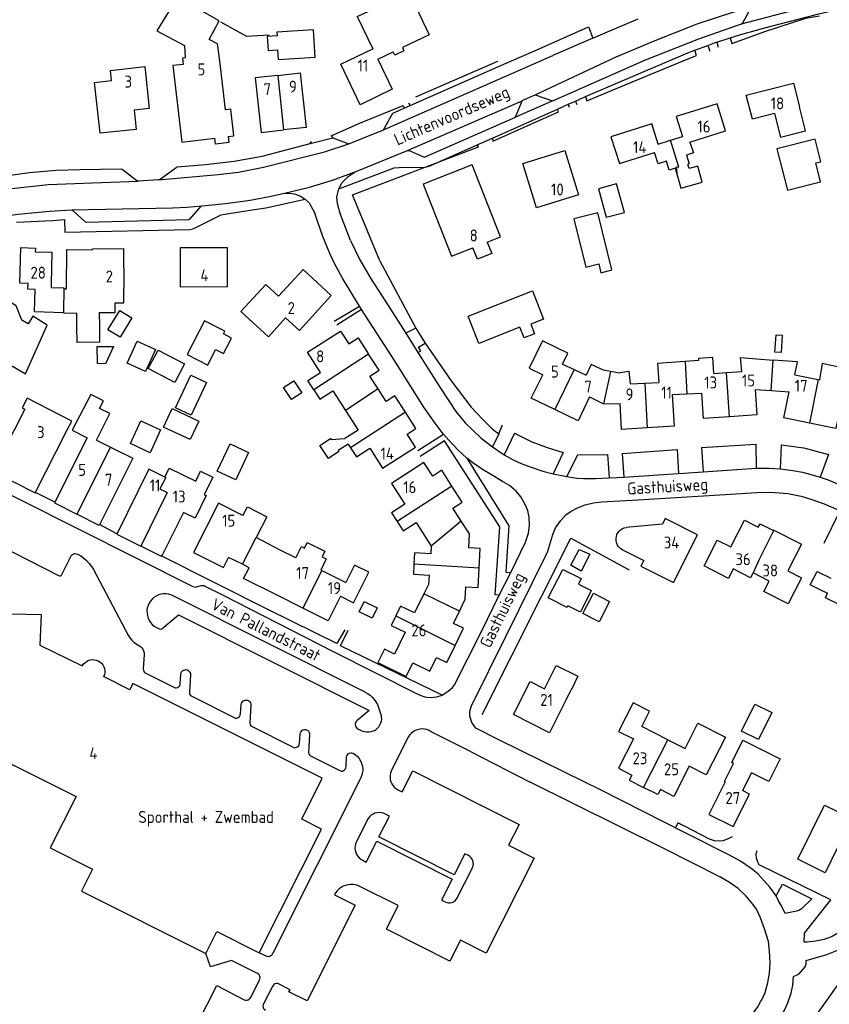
# Model space of a CAD drawing. Header units: metres. Extents: x 226218 to 240385, y 439369 to 449677.
# Tile 64 of 256: x 229181 to 229351, y 440004 to 440211. Entities that reach past the tile are written whole.
import ezdxf

# ---------------------------------------------------------------- set-up
doc = ezdxf.new("R2010")
doc.units = ezdxf.units.M
doc.header["$MEASUREMENT"] = 0
for name, color, linetype in [('BIJGEBOUW', 4, 'Continuous'), ('DAKRAND', 4, 'Continuous'), ('DAKRAND-BYG', 4, 'Continuous'), ('FUNKTIEAAND', 253, 'Continuous'), ('HEG', 253, 'Continuous'), ('HEK', 253, 'Continuous'), ('HOOFDGEBOUW', 4, 'Continuous'), ('HUISNUMMER', 253, 'Continuous'), ('KANTVERH', 253, 'Continuous'), ('SCHUTTING', 253, 'Continuous'), ('STRAATNAAM', 253, 'Continuous'), ('TUSSENMUUR', 253, 'Continuous')]:
    doc.layers.add(name, color=color, linetype=linetype)
doc.styles.get("Standard").update_dxf_attribs({"font": 'iso.shx'})

msp = doc.modelspace()

# ---------------------------------------------------------------- linework, layer by layer
at = {"layer": 'BIJGEBOUW'}
msp.add_lwpolyline([(229223.56, 440144.84), (229223.86, 440145.43), (229219.56, 440147.6), (229215.96, 440140.49), (229220.28, 440138.31), (229221.92, 440141.58)], dxfattribs=at)
at = {"layer": 'DAKRAND'}
for p, q in [((229318.41, 440179.58), (229318.89, 440177.9)), ((229189.95, 440149.25), (229192.76, 440149.2)), ((229235.49, 440099.44), (229230.41, 440102.11)), ((229227.53, 440096.49), (229224.63, 440097.93))]:
    msp.add_line(p, q, dxfattribs=at)
for points in [[(229251.64, 440211.4), (229262.56, 440216.5), (229266.73, 440207.57), (229261.13, 440204.95), (229261.45, 440204.26), (229259.51, 440203.35), (229259.19, 440204.03)], [(229222.77, 440202.1), (229222.31, 440205.69), (229220.58, 440206.64), (229222.68, 440210.56), (229213.92, 440215.55), (229209.55, 440208.45), (229215.41, 440205.33), (229215.55, 440202.74)], [(229224.52, 440186.23), (229224.67, 440185.03), (229221.92, 440184.68), (229221.76, 440185.91)], [(229318.89, 440177.9), (229319.6, 440175.41), (229324.08, 440176.68), (229323.12, 440180.04), (229321.29, 440179.52), (229321.04, 440180.4)], [(229278.91, 440164.11), (229279.87, 440161.71), (229276.87, 440160.52), (229275.91, 440162.93)], [(229190.02, 440154.29), (229190.6, 440154.28), (229190.71, 440162.54), (229196.07, 440162.49)], [(229197.49, 440149.35), (229200.81, 440149.36), (229200.81, 440151.36), (229202.65, 440151.36), (229202.64, 440154.41)], [(229197.51, 440146.45), (229197.57, 440143.07), (229192.82, 440143.06), (229192.78, 440146.41)], [(229294.73, 440138.49), (229295.85, 440140.8), (229293.57, 440141.9)], [(229303.36, 440137.22), (229300.76, 440138.45), (229299.67, 440136.16)], [(229326.52, 440136.55), (229326.3, 440139.9), (229323.27, 440139.71), (229323.3, 440139.23)], [(229358.81, 440135.34), (229359.5, 440137.56), (229354.83, 440139.01), (229354.37, 440137.54), (229349.21, 440138.65), (229348.69, 440135.2)], [(229306.33, 440136.7), (229308.63, 440136.99), (229308.97, 440134.33)], [(229197.56, 440129.19), (229198.38, 440130.76), (229195.72, 440132.15), (229194.87, 440130.54)], [(229190.7, 440124.56), (229191.71, 440126.52), (229182.34, 440131.32), (229181.32, 440129.34), (229181.83, 440129.08)], [(229249.75, 440121.72), (229247.65, 440120.34), (229247.77, 440120.16), (229245.6, 440118.72), (229243.79, 440121.45), (229246.01, 440122.92), (229246.18, 440122.66), (229249.02, 440122.86)], [(229211.27, 440114.77), (229212.18, 440116.66), (229217.73, 440113.97), (229218.72, 440116.02), (229221.31, 440114.76), (229219.54, 440111.09), (229219.9, 440110.91), (229217.61, 440106.19), (229215.16, 440107.38)], [(229238.72, 440097.83), (229239.92, 440100.22), (229240.55, 440099.91), (229241.14, 440101.09), (229244.86, 440099.24), (229244.29, 440098.09), (229245.15, 440097.66), (229243.97, 440095.29)], [(229234.82, 440090), (229227.8, 440093.49), (229228.94, 440095.79), (229227.53, 440096.49)], [(229290.98, 440070.39), (229293.39, 440075.28), (229297.97, 440073.02), (229296.52, 440070.09)]]:
    msp.add_lwpolyline(points, dxfattribs=at)
at = {"layer": 'DAKRAND-BYG'}
for points in [[(229235.06, 440202.38), (229242.83, 440202.92), (229242.43, 440208.66), (229234.75, 440208.13), (229234.81, 440207.36), (229232.72, 440207.22), (229232.92, 440204.29), (229234.92, 440204.43), (229235.06, 440202.38)], [(229339.75, 440183.68), (229341.97, 440174.97), (229348.9, 440176.74), (229347.9, 440180.7), (229348.97, 440180.97), (229347.77, 440185.72), (229339.75, 440183.68)], [(229307.72, 440170.34), (229306.09, 440176.32), (229302.29, 440175.29), (229303.92, 440169.3), (229307.72, 440170.34)], [(229297.1, 440169.01), (229299.6, 440158.87), (229302.33, 440159.54), (229302.79, 440157.68), (229305.1, 440158.25), (229302.14, 440170.26), (229297.1, 440169.01)], [(229274.92, 440148.58), (229288.4, 440153.88), (229290.74, 440147.93), (229288.08, 440146.89), (229288.87, 440144.88), (229286.67, 440144.01), (229285.79, 440146.23), (229277.18, 440142.84), (229274.92, 440148.58)], [(229199.32, 440145.71), (229201.81, 440149.77), (229204.34, 440148.22), (229201.85, 440144.15), (229199.32, 440145.71)], [(229221.92, 440141.58), (229223.55, 440140.7), (229225.28, 440143.91), (229223.56, 440144.84)], [(229339.32, 440140.99), (229339.56, 440144.63), (229340.86, 440144.55), (229340.63, 440140.91), (229339.32, 440140.99)], [(229197.12, 440138.61), (229197.08, 440142.19), (229200.5, 440142.18), (229198.79, 440138.57), (229197.12, 440138.61)], [(229209.26, 440141.56), (229207.18, 440136.97), (229203.36, 440138.71), (229205.43, 440143.29), (229209.26, 440141.56)], [(229209.82, 440141.46), (229215.37, 440138.57), (229213.33, 440134.67), (229207.78, 440137.57), (229209.82, 440141.46)], [(229213.48, 440129.34), (229216.71, 440136.2), (229219.99, 440134.66), (229216.76, 440127.79), (229213.48, 440129.34)], [(229238.31, 440135.02), (229239.98, 440132.49), (229237.83, 440131.06), (229236.16, 440133.59), (229238.31, 440135.02)], [(229212.81, 440129.18), (229218.39, 440126.56), (229216.56, 440122.65), (229210.98, 440125.26), (229212.81, 440129.18)], [(229210.36, 440124.69), (229208.16, 440119.9), (229204.01, 440121.81), (229206.2, 440126.6), (229210.36, 440124.69)], [(229228.84, 440119.98), (229226.13, 440114.2), (229222.27, 440116.01), (229224.98, 440121.79), (229228.84, 440119.98)], [(229298.23, 440099.58), (229300.48, 440098.59), (229298.65, 440095.06), (229296.51, 440096.33), (229298.23, 440099.58)], [(229295.88, 440087.76), (229295.7, 440087.4), (229291.71, 440089.43), (229294.78, 440095.44), (229298.67, 440093.51), (229298.08, 440092.31)], [(229298.08, 440092.31), (229300.75, 440090.99), (229298.52, 440086.45), (229295.88, 440087.76)], [(229304.63, 440088.71), (229302.42, 440084.4), (229299, 440086.15), (229301.22, 440090.46), (229304.63, 440088.71)], [(229254.75, 440085.21), (229252.05, 440086.55), (229253.12, 440088.7), (229255.81, 440087.36), (229254.75, 440085.21)], [(229332.34, 440061.49), (229335.14, 440067.14), (229338.69, 440065.39), (229335.89, 440059.73), (229332.34, 440061.49)]]:
    msp.add_lwpolyline(points, dxfattribs=at)
at = {"layer": 'HEG'}
for p, q in [((229256.38, 440160.17), (229250.65, 440174.01)), ((229256.38, 440160.17), (229263.94, 440146.04)), ((229323.92, 440120.99), (229335.3, 440121.71)), ((229297.86, 440119.43), (229304.21, 440119.52)), ((229307.27, 440119.77), (229318.77, 440120.56))]:
    msp.add_line(p, q, dxfattribs=at)
for points in [[(229246.16, 440186.4), (229252.32, 440189.14), (229261.28, 440192.76)], [(229284.62, 440124.03), (229288.27, 440122.16), (229291.5, 440120.99), (229294.9, 440119.98)], [(229340.66, 440121.59), (229345.38, 440120.91), (229350.58, 440119.5)]]:
    msp.add_lwpolyline(points, dxfattribs=at)
at = {"layer": 'HEK'}
for p, q in [((229281.07, 440202.01), (229263.86, 440194.5)), ((229280.13, 440185.29), (229293.89, 440191.46)), ((229250.65, 440174.01), (229277.09, 440184.1))]:
    msp.add_line(p, q, dxfattribs=at)
for points in [[(229263.94, 440146.04), (229265.39, 440143.63), (229265.89, 440142.9)], [(229265.89, 440142.9), (229271.39, 440134.96), (229275.57, 440129.5), (229277.94, 440126.94), (229280.03, 440124.88), (229281.35, 440123.87)], [(229277.85, 440064.98), (229296.47, 440101.99), (229308.71, 440095.36)], [(229390.18, 439995.26), (229385.28, 439997.74), (229355.67, 440012.75), (229332.51, 439980.19)]]:
    msp.add_lwpolyline(points, dxfattribs=at)
at = {"layer": 'HOOFDGEBOUW'}
for p, q in [((229251.64, 440211.4), (229254.89, 440204.62)), ((229255.97, 440202.49), (229259.19, 440204.03)), ((229314.79, 440184.65), (229317.37, 440185.46)), ((229317.37, 440185.46), (229319.92, 440186.26)), ((229192.78, 440146.41), (229192.76, 440149.2)), ((229197.49, 440149.35), (229197.51, 440146.45)), ((229294.73, 440138.49), (229297.17, 440137.34)), ((229323.3, 440139.23), (229320.46, 440139.04)), ((229297.17, 440137.34), (229299.67, 440136.16)), ((229304.8, 440136.97), (229303.36, 440137.22)), ((229306.33, 440136.7), (229304.8, 440136.97)), ((229326.52, 440136.55), (229329.14, 440136.72)), ((229329.14, 440136.72), (229332.37, 440136.93)), ((229343.48, 440136.28), (229348.43, 440135.25)), ((229308.97, 440134.33), (229312, 440134.48)), ((229312, 440134.48), (229314.92, 440134.63)), ((229348.43, 440135.25), (229348.69, 440135.2)), ((229317.73, 440132.09), (229320.86, 440132.27)), ((229320.86, 440132.27), (229323.96, 440132.43)), ((229335.18, 440133.2), (229338.56, 440132.96)), ((229338.56, 440132.96), (229342.31, 440132.7)), ((229300.4, 440131.62), (229303.36, 440130.14)), ((229303.36, 440130.14), (229306.85, 440130.26)), ((229196.93, 440122.56), (229199.87, 440121.08)), ((229249.75, 440121.72), (229250.24, 440120.96)), ((229238.72, 440097.83), (229235.49, 440099.44)), ((229243.97, 440095.29), (229244.23, 440095.17)), ((229244.23, 440095.17), (229249.24, 440092.66)), ((229349.66, 440090.78), (229350.39, 440090.42)), ((229240.22, 440087.3), (229234.82, 440090)), ((229295.52, 440068.1), (229296.52, 440070.09))]:
    msp.add_line(p, q, dxfattribs=at)
for points in [[(229255.97, 440202.49), (229259, 440196.16), (229252.27, 440192.93), (229248.2, 440201.41), (229254.89, 440204.62)], [(229215.55, 440202.74), (229214.97, 440202.67), (229215.12, 440201.38), (229212.93, 440201.12), (229214.84, 440185.09), (229221.76, 440185.91)], [(229224.52, 440186.23), (229225.77, 440186.38), (229225.1, 440191.99), (229223.99, 440191.86), (229222.77, 440202.1)], [(229197.68, 440186.93), (229196.5, 440197.6), (229200.05, 440197.99), (229199.82, 440200.11), (229207.03, 440200.91), (229207.99, 440192.13), (229204.8, 440191.78), (229205.24, 440187.76), (229197.68, 440186.93)], [(229234.94, 440199.09), (229230.24, 440198.58), (229231.49, 440187.12), (229236.19, 440187.64)], [(229234.94, 440199.09), (229239.64, 440199.61), (229240.89, 440188.15), (229236.19, 440187.64)], [(229339.25, 440191.11), (229334.59, 440189.91), (229333.3, 440194.93), (229343.19, 440197.47), (229344.48, 440192.46)], [(229321.49, 440185.09), (229328.97, 440187.43), (229327.19, 440193.12), (229318.61, 440190.43), (229319.92, 440186.26)], [(229339.25, 440191.11), (229340.53, 440186.13), (229345.76, 440187.47), (229344.48, 440192.46)], [(229314.79, 440184.65), (229313.46, 440188.88), (229304.91, 440186.2), (229306.67, 440180.59), (229314.04, 440182.9)], [(229321.49, 440185.09), (229322.2, 440182.83), (229320.73, 440182.37), (229321.32, 440180.49), (229321.04, 440180.4)], [(229295.24, 440183.33), (229298.1, 440174.02), (229289.25, 440171.31), (229286.39, 440180.61), (229295.24, 440183.33)], [(229318.41, 440179.58), (229317.15, 440179.18), (229316.56, 440181.06), (229314.79, 440180.51), (229314.04, 440182.9)], [(229278.91, 440164.11), (229281.69, 440165.21), (229275.74, 440180.32), (229265.46, 440176.27), (229271.42, 440161.16), (229275.91, 440162.93)], [(229182.53, 440155.43), (229180.83, 440155.48), (229181.02, 440162.94), (229184.07, 440162.86), (229184.05, 440162.08), (229187.55, 440161.99), (229187.37, 440155.31)], [(229196.07, 440162.49), (229196.07, 440162.71), (229202.58, 440162.76), (229202.64, 440154.41)], [(229224.42, 440162.9), (229214.46, 440162.88), (229214.48, 440154.74), (229224.43, 440154.76), (229224.42, 440162.9)], [(229236.61, 440148.2), (229239.49, 440145.56), (229246.2, 440152.89), (229240.26, 440158.33), (229235.14, 440152.73)], [(229187.37, 440155.31), (229187.36, 440154.59), (229190.02, 440154.52), (229189.95, 440149.25), (229183.92, 440149.45), (229184.04, 440154.16), (229182.5, 440154.2), (229182.53, 440155.43)], [(229235.14, 440152.73), (229232.44, 440155.21), (229227.24, 440149.53), (229233, 440144.25), (229236.61, 440148.2)], [(229172.04, 440142.39), (229174.37, 440140.94), (229182.02, 440136.46), (229186.58, 440146.66), (229183.54, 440148.55), (229182.55, 440146.93), (229181.21, 440147.75), (229180.06, 440150.72), (229177.9, 440152.03)], [(229242.54, 440133.08), (229241.28, 440135.04), (229243.96, 440136.76), (229241.23, 440141), (229248.14, 440145.44), (229249.87, 440142.75), (229251.84, 440144.02), (229254.04, 440140.61)], [(229293.57, 440141.9), (229290.55, 440143.41), (229287.76, 440137.66), (229290.6, 440136.24)], [(229256.02, 440133.32), (229254.32, 440135.96), (229256.23, 440137.2), (229254.04, 440140.61)], [(229320.46, 440139.04), (229314.69, 440138.65), (229314.92, 440134.63)], [(229332.37, 440136.93), (229332.1, 440139.86), (229338.95, 440139.35)], [(229343.48, 440136.28), (229344.07, 440138.97), (229338.95, 440139.35)], [(229293.13, 440128.96), (229288.16, 440131.36), (229290.6, 440136.24)], [(229242.54, 440133.08), (229243.8, 440131.13), (229246.52, 440132.88), (229249.16, 440128.77)], [(229261.74, 440128.41), (229259.54, 440131.84), (229257.72, 440130.67), (229256.02, 440133.32)], [(229317.73, 440132.09), (229318.15, 440125.46), (229312.52, 440125.11)], [(229329.82, 440127.46), (229324.31, 440127.1), (229323.96, 440132.43)], [(229335.18, 440133.2), (229335.53, 440127.83), (229329.82, 440127.46)], [(229346.59, 440126.12), (229341.17, 440127.26), (229342.31, 440132.7)], [(229194.87, 440130.54), (229191.81, 440124.63), (229194.95, 440123.06)], [(229300.4, 440131.62), (229297.99, 440126.61), (229293.13, 440128.96)], [(229312.52, 440125.11), (229307.12, 440124.77), (229306.85, 440130.26)], [(229353.23, 440130.36), (229352.1, 440124.97), (229346.59, 440126.12)], [(229181.83, 440129.08), (229175.17, 440116), (229184.04, 440111.48), (229190.7, 440124.56)], [(229196.93, 440122.56), (229199.72, 440128.11), (229197.56, 440129.19)], [(229249.16, 440128.77), (229251.81, 440124.65), (229249.02, 440122.86)], [(229250.24, 440120.96), (229251.46, 440119.07), (229254.26, 440120.86), (229256.97, 440116.65), (229263.88, 440121.09), (229262.13, 440123.81), (229263.95, 440124.97), (229261.74, 440128.41)], [(229194.95, 440123.06), (229188.08, 440109.37), (229192.76, 440107.03)], [(229199.87, 440121.08), (229204.51, 440118.76), (229197.45, 440104.67), (229192.76, 440107.03)], [(229271.52, 440112.89), (229269.37, 440116.22), (229267.48, 440115), (229265.65, 440117.83), (229258.83, 440113.42), (229261.62, 440109.11), (229258.83, 440107.31), (229260.03, 440105.46)], [(229211.27, 440114.77), (229207.92, 440116.43), (229201.14, 440102.79), (229206.19, 440100.28)], [(229273.47, 440105.58), (229271.72, 440108.28), (229273.68, 440109.55), (229271.52, 440112.89)], [(229227.66, 440106.72), (229222.53, 440109.32), (229217.29, 440098.98), (229223.56, 440095.8), (229224.63, 440097.93)], [(229215.16, 440107.38), (229210.56, 440098.11), (229206.19, 440100.28)], [(229227.66, 440106.72), (229228.58, 440108.54), (229232.64, 440106.48), (229230.41, 440102.11)], [(229260.03, 440105.46), (229261.28, 440103.52), (229263.98, 440105.26), (229267.17, 440100.33)], [(229277.24, 440095.71), (229277.48, 440099.8), (229275.05, 440099.94), (229275.22, 440102.87), (229273.47, 440105.58)], [(229307.36, 440099.52), (229311.8, 440097.28), (229311.2, 440096.11), (229318, 440092.65), (229323.05, 440102.69), (229316.29, 440106.1), (229315.71, 440104.95), (229308.1, 440104.24)], [(229334.74, 440094.7), (229334.23, 440093.69), (229330.58, 440095.56), (229329.57, 440093.54), (229324.5, 440096.14), (229327.22, 440101.56), (229330.09, 440100.14), (229332.92, 440105.76), (229335.84, 440104.27), (229336.2, 440104.97), (229338.88, 440103.63), (229338.93, 440103.72), (229339.09, 440103.65)], [(229306.23, 440100.66), (229306.08, 440101.06), (229305.99, 440101.48), (229305.98, 440101.9), (229306.04, 440102.33), (229306.17, 440102.73), (229306.37, 440103.11), (229306.63, 440103.45), (229306.94, 440103.74), (229307.29, 440103.97), (229307.68, 440104.14), (229308.1, 440104.24)], [(229339.09, 440103.65), (229344.87, 440100.75), (229342.05, 440095.12), (229344.87, 440093.68), (229342.12, 440088.22), (229337.03, 440090.78), (229338.14, 440092.98), (229334.74, 440094.7)], [(229267.17, 440100.33), (229267.08, 440098.72), (229263.68, 440098.92), (229263.54, 440096.5)], [(229307.36, 440099.52), (229307.01, 440099.73), (229306.7, 440100), (229306.44, 440100.31), (229306.23, 440100.66)], [(229248.11, 440089.78), (229250.86, 440088.41), (229254.07, 440094.85), (229251.08, 440096.34), (229249.24, 440092.66)], [(229263.54, 440096.5), (229263.42, 440094.41), (229266.72, 440094.22), (229266.61, 440092.29), (229265.63, 440090.28)], [(229273.08, 440086.65), (229274.32, 440089.19), (229274.47, 440091.76), (229277.01, 440091.61), (229277.24, 440095.71)], [(229349.66, 440090.78), (229349.63, 440090.73), (229346.75, 440092.16), (229348.16, 440095.01), (229351.05, 440093.59)], [(229160.45, 440090.9), (229168.26, 440090.73), (229175.58, 440090.53), (229175.46, 440086.17), (229185.28, 440085.98), (229185.04, 440079.55), (229193.9, 440075.17)], [(229353.87, 440088.7), (229353.4, 440087.77), (229349.93, 440089.49), (229350.39, 440090.42)], [(229248.11, 440089.78), (229245.55, 440084.65), (229240.22, 440087.3)], [(229265.63, 440090.28), (229263.68, 440086.28), (229260.74, 440087.72), (229259.75, 440085.7)], [(229272.18, 440079.49), (229273.93, 440083.08), (229271.83, 440084.1), (229273.08, 440086.65)], [(229259.75, 440085.7), (229258.77, 440083.68), (229261.71, 440082.25), (229259.47, 440077.67)], [(229259.47, 440077.67), (229257.36, 440078.71), (229255.98, 440075.88), (229261.91, 440072.98), (229263.29, 440075.81)], [(229263.29, 440075.81), (229266.88, 440074.05), (229268.3, 440076.95), (229270.43, 440075.9), (229272.18, 440079.49)], [(229193.9, 440075.17), (229194.14, 440075.53), (229194.43, 440075.84), (229194.78, 440076.1), (229195.16, 440076.3), (229195.57, 440076.43), (229195.99, 440076.49), (229196.42, 440076.47), (229196.85, 440076.39), (229197.24, 440076.23), (229197.61, 440076), (229197.94, 440075.72), (229198.21, 440075.39), (229198.42, 440075.01), (229198.56, 440074.61), (229198.63, 440074.18), (229198.63, 440073.75), (229198.56, 440073.33), (229198.41, 440072.92)], [(229145.03, 440043.92), (229173.36, 440043.27), (229178.14, 440043.18), (229178.35, 440051.14), (229179.2, 440054.52), (229192.62, 440047.78), (229187.17, 440036.98), (229196.09, 440032.52), (229193.77, 440027.9), (229219.84, 440014.81), (229222.16, 440019.42), (229231.08, 440014.97), (229244.13, 440040.95), (229240.02, 440043.05), (229244.29, 440051.59), (229204.56, 440071.51), (229203.89, 440070.16), (229198.41, 440072.92)], [(229295.52, 440068.1), (229291.99, 440061.13), (229284.43, 440064.96), (229287.95, 440071.92), (229290.98, 440070.39)], [(229316.84, 440059.67), (229311.36, 440062.46), (229312.99, 440065.67), (229309.56, 440067.41), (229306.48, 440061.44), (229309.61, 440059.85), (229306.48, 440053.7), (229309.27, 440052.28), (229308.74, 440051.23), (229311.74, 440049.7)], [(229316.84, 440059.67), (229320.45, 440057.83), (229323.17, 440063.18), (229328.92, 440060.25), (229324.87, 440052.32), (229321.31, 440054.14), (229318.08, 440047.79), (229315.28, 440049.22), (229314.75, 440048.17), (229311.74, 440049.7)], [(229328.89, 440050.83), (229328.73, 440050.91), (229330.63, 440054.71), (229330.26, 440054.9), (229332.62, 440059.61), (229340.43, 440055.7), (229338.03, 440050.91), (229334.4, 440052.73), (229332.53, 440049.01)], [(229328.89, 440050.83), (229325.48, 440044.03), (229330.58, 440041.48), (229333.99, 440048.27), (229332.53, 440049.01)], [(229354.35, 440038.62), (229353.49, 440036.89), (229352.61, 440037.33), (229349.85, 440031.75), (229344.11, 440034.6), (229349.75, 440045.98), (229355.03, 440043.37)]]:
    msp.add_lwpolyline(points, dxfattribs=at)
at = {"layer": 'KANTVERH'}
for p, q in [((229332.34, 440209.89), (229343.47, 440212.82)), ((229301.09, 440206.87), (229292.71, 440203.23)), ((229329.95, 440206.97), (229330.27, 440205.76)), ((229327.11, 440206.08), (229327.43, 440205)), ((229257.17, 440187.69), (229292.71, 440203.23)), ((229262.19, 440183.35), (229286.24, 440193.77)), ((229292.86, 440193.82), (229284.86, 440190.33)), ((229299.56, 440194.62), (229299.86, 440193.76)), ((229293.89, 440191.46), (229293.66, 440192.01)), ((229295.95, 440193.03), (229296.14, 440192.43)), ((229297.45, 440193.7), (229297.77, 440192.94)), ((229246.16, 440186.4), (229246.51, 440186)), ((229280.02, 440185.92), (229280.13, 440185.29)), ((229241.76, 440184.76), (229242.01, 440185.2)), ((229277.09, 440184.1), (229276.68, 440184.43)), ((229246.81, 440147.5), (229252.1, 440150.66)), ((229252.57, 440149.93), (229247.35, 440146.67)), ((229263.94, 440146.04), (229261.82, 440145)), ((229281.35, 440123.87), (229282.15, 440125.77)), ((229264.36, 440120.34), (229269.74, 440123.79)), ((229281.35, 440123.87), (229280.05, 440121.13)), ((229284.62, 440124.03), (229282.47, 440119.46)), ((229335.3, 440121.71), (229335.36, 440116.64)), ((229340.66, 440121.59), (229340.45, 440116.5)), ((229294.9, 440119.98), (229292.77, 440115.47)), ((229297.86, 440119.43), (229295.67, 440114.91)), ((229304.21, 440119.52), (229304.53, 440114.63)), ((229307.27, 440119.77), (229307.6, 440114.78)), ((229318.77, 440120.56), (229319.1, 440115.52)), ((229323.92, 440120.99), (229324.24, 440115.89)), ((229350.58, 440119.5), (229348.84, 440114.8)), ((229188.17, 440109.55), (229184.07, 440111.53)), ((229349.66, 440100.93), (229352.96, 440107.61)), ((229167.3, 440105.05), (229189.09, 440094.1)), ((229201.2, 440102.89), (229197.53, 440104.83)), ((229189.56, 440094.25), (229191.54, 440098.16)), ((229192.9, 440098.61), (229193.59, 440098.24)), ((229196.3, 440095.39), (229203.58, 440081.64)), ((229217.93, 440091.75), (229218.9, 440092.02)), ((229219.65, 440091.93), (229223.23, 440090.17)), ((229253.28, 440069.65), (229213, 440089.87)), ((229223.23, 440090.17), (229246.62, 440078.23)), ((229209.47, 440083.25), (229209.89, 440083.03)), ((229206.92, 440077.55), (229206.72, 440074.54)), ((229206.97, 440073.81), (229213.4, 440070.6)), ((229214.5, 440071.45), (229214.61, 440073.45)), ((229216.62, 440073.31), (229216.41, 440069.67)), ((229216.67, 440068.95), (229226.12, 440064.21)), ((229227.14, 440065.15), (229227.28, 440067.11)), ((229229.3, 440066.9), (229229.07, 440063.33)), ((229255.87, 440067.08), (229256.62, 440064.97)), ((229229.3, 440062.63), (229238.46, 440058.01)), ((229251.79, 440061.94), (229252.19, 440061.74)), ((229239.54, 440058.89), (229239.68, 440060.89)), ((229241.64, 440060.71), (229241.41, 440057.01)), ((229262.34, 440060.25), (229258.78, 440053.13)), ((229275.58, 440057.15), (229267.15, 440061.37)), ((229241.8, 440056.34), (229248.3, 440053.09)), ((229249.31, 440054.05), (229249.36, 440056.05)), ((229275.58, 440057.15), (229287.8, 440050.87)), ((229252.33, 440051.58), (229233.86, 440014.74)), ((229253.73, 440042.8), (229251.46, 440038.24)), ((229318.94, 440042.24), (229318.45, 440041.18)), ((229252.79, 440034.42), (229253.51, 440034.01)), ((229272.6, 440026.51), (229275.68, 440032.54)), ((229232.52, 440014.29), (229231.08, 440014.97)), ((229229.31, 440005.69), (229231.11, 440009.27)), ((229233.86, 440007.91), (229231.95, 440004.28))]:
    msp.add_line(p, q, dxfattribs=at)
for points in [[(229247.76, 440175.27), (229259.42, 440179.67), (229260.45, 440179.78), (229265.82, 440179.84), (229266.77, 440180.01), (229276.68, 440184.43), (229280.02, 440185.92), (229293.66, 440192.01), (229295.95, 440193.03), (229297.45, 440193.7), (229298.22, 440194.05), (229299.56, 440194.62), (229321.07, 440203.82), (229322.5, 440204.35), (229325.23, 440205.38), (229326.97, 440206.03), (229327.11, 440206.08), (229329.95, 440206.97), (229332.15, 440207.66), (229336.9, 440208.97), (229340.44, 440209.93), (229348.51, 440212), (229352.48, 440212.89), (229365.38, 440215.28)], [(229332.34, 440209.89), (229332.58, 440210.13), (229334.3, 440213.19), (229334.42, 440213.34), (229339.97, 440214.65), (229340.24, 440214.63), (229343.27, 440212.83), (229343.47, 440212.82)], [(229288.99, 440195.02), (229305.99, 440202.94), (229314.2, 440206.42), (229323, 440209.88), (229330.48, 440212.36), (229334.42, 440213.34)], [(229301.09, 440206.87), (229303.18, 440207.78), (229310.64, 440210.94)], [(229289.18, 440204.39), (229300.19, 440209.29), (229301.09, 440206.87)], [(229292.86, 440193.82), (229312.19, 440202.37), (229323.33, 440206.77), (229332.34, 440209.89)], [(229257.17, 440187.69), (229259.12, 440191.16), (229261.52, 440192.22), (229262.76, 440192.76), (229281.77, 440201.13), (229285.62, 440202.82), (229289.18, 440204.39)], [(229322.88, 440203.26), (229322.5, 440204.35), (229325.23, 440205.38), (229325.68, 440204.15)], [(229284.86, 440190.33), (229286.24, 440193.77), (229286.39, 440193.88), (229288.99, 440195.02), (229292.63, 440193.76), (229292.86, 440193.82)], [(229261.28, 440192.76), (229261.52, 440192.22), (229262.76, 440192.76), (229262.49, 440193.28)], [(229250.24, 440164.46), (229248.16, 440169.92), (229247.48, 440172.12), (229247.34, 440173.58), (229247.76, 440175.27), (229248.48, 440176.61), (229249.76, 440177.88), (229251.19, 440178.82), (229262.19, 440183.35), (229262.53, 440183.33), (229265.66, 440181.93), (229265.93, 440182.02), (229284.86, 440190.33)], [(229213.66, 440179.68), (229213.85, 440179.9), (229219.78, 440180.41), (229225.81, 440181.07), (229231.69, 440182.12), (229241.76, 440184.76), (229246.51, 440186), (229249.89, 440184.69), (229257.17, 440187.69)], [(229209.93, 440177.14), (229222.46, 440178.3), (229226.69, 440178.79), (229231.95, 440179.83), (229244.8, 440183.01), (229249.89, 440184.69)], [(229213.66, 440179.68), (229210.3, 440177.24), (229209.93, 440177.14), (229205.63, 440176.91), (229205.38, 440176.96), (229202.27, 440179.35), (229202.07, 440179.42), (229193.43, 440179.29), (229188.46, 440179.14), (229182.82, 440178.62), (229177.33, 440177.83), (229172.11, 440176.79), (229172, 440176.7), (229169.17, 440173.72), (229168.61, 440173.48), (229165.62, 440172.73), (229163.63, 440172.39), (229161.78, 440172.36), (229159.96, 440172.63), (229157.96, 440173.32), (229156.49, 440174.03), (229150.48, 440177.61), (229150.38, 440177.81)], [(229236.11, 440174.29), (229241.59, 440175.64), (229246.46, 440177.08), (229251.19, 440178.82)], [(229168.61, 440173.48), (229178.47, 440175.3), (229186.79, 440176.16), (229196.09, 440176.52), (229205.63, 440176.91)], [(229170.57, 440167.93), (229173.29, 440168.66), (229177.06, 440169.47), (229180.39, 440169.93), (229187.02, 440170.62), (229191.71, 440170.87), (229191.94, 440170.74), (229194.51, 440168.37), (229194.73, 440168.26), (229216.26, 440168.83), (229216.48, 440168.92), (229218.91, 440171.61), (229219.11, 440171.71), (229221.19, 440171.91), (229224.54, 440172.24), (229229.13, 440172.88), (229233.21, 440173.66), (229236.11, 440174.29), (229237.34, 440174.34), (229238.45, 440174.2), (229239.74, 440173.76), (229240.72, 440173.12), (229241.52, 440172.35), (229242.71, 440170.2)], [(229180.1, 440168.3), (229187.75, 440168.66), (229190.17, 440168.83), (229190.28, 440166.17), (229216.51, 440166.74), (229217.12, 440166.86), (229217.78, 440167.13), (229223.09, 440169.81), (229223.82, 440169.96), (229224.67, 440170.1), (229229.15, 440170.82), (229232.45, 440171.31), (229240.72, 440173.12)], [(229191.71, 440170.87), (229212.86, 440171.26), (229215.85, 440171.44), (229219.11, 440171.71)], [(229272.86, 440120.44), (229270.85, 440122.52), (229269.74, 440123.79), (229269.45, 440124.13), (229267.99, 440126.09), (229265.63, 440129.48), (229258.95, 440140.05), (229252.57, 440149.93), (229252.1, 440150.66), (229248.53, 440156.51), (229246.86, 440159.58), (229245.86, 440161.73), (229244.42, 440165.3), (229243.29, 440168.48), (229242.71, 440170.2)], [(229250.24, 440164.46), (229252.13, 440160.53), (229254.41, 440156.53), (229258.11, 440150.77), (229261.82, 440145), (229263.44, 440142.42), (229264.39, 440140.92)], [(229264.39, 440140.92), (229264.97, 440141.28), (229264.5, 440142.03), (229265.89, 440142.9)], [(229264.39, 440140.92), (229269, 440133.63), (229272.31, 440128.56), (229274.3, 440126.19), (229277.63, 440122.95), (229280.05, 440121.13), (229282.47, 440119.46), (229284.35, 440118.39), (229286.02, 440117.67), (229287.92, 440116.94), (229290.62, 440116.02), (229292.77, 440115.47), (229295.67, 440114.91), (229297.74, 440114.6), (229299.24, 440114.48), (229301.65, 440114.47), (229304.53, 440114.63), (229307.6, 440114.78), (229319.1, 440115.52), (229324.24, 440115.89), (229335.36, 440116.64), (229338.04, 440116.65), (229339.31, 440116.58), (229340.45, 440116.5), (229343.07, 440116.21), (229345.14, 440115.84), (229347.12, 440115.3)], [(229281.41, 440089.99), (229280.62, 440090.08), (229281.61, 440104.34), (229269.98, 440122.37), (229264.84, 440119.09)], [(229164.14, 440119.79), (229168.94, 440116.06), (229217.15, 440091.83)], [(229246.62, 440078.23), (229264.08, 440069.38), (229265.17, 440068.92), (229265.86, 440068.67), (229266.27, 440068.59), (229267.1, 440068.53), (229268.38, 440068.67), (229269.46, 440069.06), (229270.76, 440069.89), (229271.67, 440070.66), (229272.07, 440071.23), (229277.63, 440082.24), (229281.41, 440089.99), (229283.86, 440094.78), (229286.99, 440101.11), (229287.61, 440103.01), (229287.81, 440104.63), (229287.73, 440106.38), (229287.44, 440107.79), (229286.85, 440109.21), (229286, 440110.66), (229284.99, 440111.87), (229283.63, 440113), (229282.11, 440113.88), (229279.83, 440115.26), (229277.96, 440116.4), (229275.94, 440117.82), (229274.68, 440118.79), (229272.86, 440120.44)], [(229274.68, 440118.79), (229283.5, 440104.6), (229282.85, 440094.87), (229283.86, 440094.78)], [(229347.12, 440115.3), (229348.84, 440114.8), (229350.47, 440114.24), (229352.45, 440113.38), (229353.37, 440113.01), (229355.85, 440111.82), (229362.97, 440108.1), (229367.49, 440105.78), (229373.68, 440102.68), (229378.09, 440100.5), (229381.01, 440099.22), (229382.23, 440098.74), (229383.93, 440098.23), (229385.77, 440097.79), (229387.47, 440097.43), (229389.05, 440097.24), (229391.81, 440097.03), (229394.58, 440096.99), (229397.73, 440097.16)], [(229301.23, 440109.36), (229302.89, 440109.57), (229308.01, 440109.87), (229309.45, 440109.96), (229328.87, 440111.17), (229336.64, 440111.63), (229339.31, 440111.59), (229342.02, 440111.36), (229344.83, 440110.78), (229347.05, 440110.08), (229349.68, 440109.19), (229352.11, 440108.11), (229353.86, 440107.14), (229356.53, 440105.85), (229366.73, 440100.65), (229372.11, 440097.88), (229372.19, 440097.84)], [(229341.45, 440023.2), (229340.71, 440024.87), (229340.11, 440025.9), (229339.56, 440026.9), (229338.24, 440028.76), (229337.08, 440030.09), (229335.78, 440031.45), (229334.6, 440032.47), (229333.19, 440033.44), (229332.1, 440034.19), (229329.66, 440035.52), (229320.63, 440040.08), (229302.6, 440049.24), (229299.41, 440050.81), (229281.36, 440059.69), (229276.52, 440062.08), (229275.71, 440063.29), (229275.28, 440064.66), (229275.26, 440065.67), (229275.63, 440066.81), (229282.85, 440081.35), (229291.18, 440098.19), (229291.65, 440099.28), (229292.04, 440100.64), (229292.68, 440102.72), (229293.29, 440104.13), (229294.35, 440105.7), (229295.45, 440106.88), (229296.56, 440107.63), (229297.89, 440108.31), (229299.46, 440108.95), (229301.23, 440109.36)], [(229191.54, 440098.16), (229191.69, 440098.38), (229191.88, 440098.56), (229192.12, 440098.68), (229192.38, 440098.73), (229192.65, 440098.7), (229192.9, 440098.61)], [(229193.59, 440098.24), (229194.24, 440097.78), (229194.84, 440097.26), (229195.38, 440096.68), (229195.87, 440096.06), (229196.3, 440095.39)], [(229249.01, 440082.72), (229247.34, 440079.87), (229232.98, 440086.97), (229210.5, 440098.24)], [(229189.09, 440094.1), (229189.22, 440094.07), (229189.35, 440094.09), (229189.47, 440094.15), (229189.56, 440094.25)], [(229217.15, 440091.83), (229217.4, 440091.74), (229217.67, 440091.72), (229217.93, 440091.75)], [(229218.9, 440092.02), (229219.09, 440092.06), (229219.29, 440092.06), (229219.48, 440092.02), (229219.65, 440091.93)], [(229213, 440089.87), (229212.51, 440090.09), (229212, 440090.23), (229211.47, 440090.3), (229210.93, 440090.3), (229210.4, 440090.21), (229209.89, 440090.06), (229209.41, 440089.83), (229208.96, 440089.54), (229208.56, 440089.18), (229208.22, 440088.77), (229207.93, 440088.32), (229207.72, 440087.83), (229207.57, 440087.32), (229207.5, 440086.79), (229207.51, 440086.26), (229207.59, 440085.73), (229207.74, 440085.22), (229207.97, 440084.73), (229208.26, 440084.28), (229208.61, 440083.88), (229209.02, 440083.54), (229209.47, 440083.25)], [(229210.65, 440082.93), (229214.12, 440085.9), (229254.12, 440065.84), (229251.6, 440063.73)], [(229401.95, 440085.73), (229400.64, 440084.18), (229399.48, 440082.64), (229397.51, 440079.52), (229392.77, 440072.79), (229385.13, 440061.96), (229374.46, 440046.91), (229366.81, 440035.95), (229362.91, 440030.36), (229358.63, 440024.01), (229357.33, 440022.58), (229355.93, 440021.43), (229354.54, 440020.41), (229353.04, 440019.41), (229351.34, 440018.42), (229349.66, 440017.76), (229347.85, 440017.43), (229346.1, 440017.19), (229345.44, 440017.21), (229345.52, 440019.09), (229351.03, 440026.07), (229336.03, 440033.42), (229335.74, 440033.97), (229335.48, 440034.81)], [(229209.89, 440083.03), (229210.13, 440082.94), (229210.39, 440082.91), (229210.65, 440082.93)], [(229269.46, 440069.06), (229248.11, 440079.42), (229249.75, 440082.65)], [(229203.58, 440081.64), (229203.9, 440081.1), (229204.29, 440080.61), (229204.73, 440080.17), (229205.23, 440079.78), (229205.77, 440079.47)], [(229205.77, 440079.47), (229206.11, 440079.26), (229206.4, 440079), (229206.63, 440078.68), (229206.8, 440078.32), (229206.9, 440077.94), (229206.92, 440077.55)], [(229206.72, 440074.54), (229206.75, 440074.28), (229206.83, 440074.03), (229206.97, 440073.81)], [(229214.61, 440073.45), (229214.66, 440073.7), (229214.78, 440073.94), (229214.95, 440074.14), (229215.17, 440074.28), (229215.42, 440074.37), (229215.68, 440074.39), (229215.94, 440074.33), (229216.18, 440074.22), (229216.38, 440074.04), (229216.52, 440073.82), (229216.61, 440073.57), (229216.62, 440073.31)], [(229213.4, 440070.6), (229213.66, 440070.58), (229213.92, 440070.64), (229214.14, 440070.77), (229214.33, 440070.96), (229214.45, 440071.19), (229214.5, 440071.45)], [(229216.41, 440069.67), (229216.43, 440069.41), (229216.51, 440069.16), (229216.67, 440068.95)], [(229227.28, 440067.11), (229227.34, 440067.37), (229227.47, 440067.6), (229227.65, 440067.79), (229227.88, 440067.93), (229228.13, 440068.01), (229228.39, 440068.02), (229228.65, 440067.96), (229228.89, 440067.83), (229229.08, 440067.65), (229229.21, 440067.42), (229229.29, 440067.16), (229229.3, 440066.9)], [(229253.28, 440069.65), (229253.83, 440069.36), (229254.34, 440069.01), (229254.81, 440068.6), (229255.22, 440068.14), (229255.58, 440067.63), (229255.87, 440067.08)], [(229226.12, 440064.21), (229226.38, 440064.23), (229226.62, 440064.32), (229226.83, 440064.46), (229226.99, 440064.66), (229227.1, 440064.89), (229227.14, 440065.15)], [(229251.6, 440063.73), (229251.42, 440063.54), (229251.29, 440063.31), (229251.22, 440063.05), (229251.22, 440062.78), (229251.28, 440062.53), (229251.4, 440062.29), (229251.57, 440062.09), (229251.79, 440061.94)], [(229256.62, 440064.97), (229256.69, 440064.5), (229256.7, 440064.02), (229256.64, 440063.55)], [(229229.07, 440063.33), (229229.08, 440063.08), (229229.16, 440062.84), (229229.3, 440062.63)], [(229239.68, 440060.89), (229239.72, 440061.16), (229239.84, 440061.39), (229240.01, 440061.59), (229240.23, 440061.74), (229240.49, 440061.82), (229240.75, 440061.83), (229241.01, 440061.77), (229241.24, 440061.65), (229241.43, 440061.46), (229241.57, 440061.23), (229241.64, 440060.98), (229241.64, 440060.71)], [(229252.19, 440061.74), (229252.64, 440061.55), (229253.11, 440061.42), (229253.59, 440061.35), (229254.08, 440061.35), (229254.57, 440061.41), (229255.04, 440061.52), (229255.49, 440061.7)], [(229256.64, 440063.55), (229256.51, 440063.13), (229256.32, 440062.73), (229256.09, 440062.35), (229255.81, 440062.01), (229255.49, 440061.7)], [(229267.15, 440061.37), (229266.72, 440061.62), (229266.24, 440061.8), (229265.75, 440061.91), (229265.25, 440061.94), (229264.75, 440061.9), (229264.26, 440061.79), (229263.79, 440061.6), (229263.36, 440061.35), (229262.96, 440061.03), (229262.62, 440060.66), (229262.34, 440060.25)], [(229238.46, 440058.01), (229238.71, 440058.03), (229238.96, 440058.1), (229239.17, 440058.24), (229239.35, 440058.42), (229239.47, 440058.65), (229239.54, 440058.89)], [(229241.41, 440057.01), (229241.48, 440056.76), (229241.61, 440056.53), (229241.8, 440056.34)], [(229249.36, 440056.05), (229249.43, 440056.32), (229249.57, 440056.55), (229249.76, 440056.74), (229250, 440056.88), (229250.27, 440056.94), (229250.54, 440056.93), (229250.8, 440056.85)], [(229250.8, 440056.85), (229251.27, 440056.55), (229251.68, 440056.18), (229252.04, 440055.76), (229252.33, 440055.29), (229252.56, 440054.79), (229252.71, 440054.26), (229252.79, 440053.71), (229252.79, 440053.16), (229252.71, 440052.61), (229252.56, 440052.08), (229252.33, 440051.58)], [(229248.3, 440053.09), (229248.55, 440053.12), (229248.79, 440053.22), (229249, 440053.37), (229249.16, 440053.57), (229249.27, 440053.8), (229249.31, 440054.05)], [(229260.27, 440049.14), (229261.06, 440048.74), (229263.28, 440053.15), (229285.6, 440041.93), (229283.41, 440037.56), (229288.75, 440034.85), (229278.69, 440014.94), (229273.33, 440017.63), (229271.11, 440013.22), (229257.75, 440019.94), (229260.23, 440024.88), (229252.22, 440028.9)], [(229258.78, 440053.13), (229258.62, 440052.69), (229258.53, 440052.22), (229258.52, 440051.75), (229258.57, 440051.28), (229258.7, 440050.83), (229258.9, 440050.4), (229259.17, 440050.01), (229259.48, 440049.66), (229259.86, 440049.37), (229260.27, 440049.14)], [(229333.15, 440000), (229334.47, 440001.87), (229335.71, 440003.64), (229336.4, 440004.81), (229336.55, 440005.11), (229337.26, 440006.63), (229337.84, 440008.77), (229338.17, 440010.68), (229338.35, 440012.87), (229338.22, 440015.3), (229337.96, 440017.35), (229337.15, 440020.01), (229336.27, 440022.29), (229335.43, 440024.13), (229334.7, 440025.2), (229333.28, 440026.89), (229331.58, 440028.46), (229329.77, 440029.76), (229327.73, 440030.92), (229316.15, 440036.78), (229287.8, 440050.87)], [(229257.55, 440044.07), (229257.14, 440044.25), (229256.7, 440044.36), (229256.26, 440044.4), (229255.81, 440044.37), (229255.37, 440044.26), (229254.96, 440044.08), (229254.58, 440043.84), (229254.24, 440043.54), (229253.96, 440043.19), (229253.73, 440042.8)], [(229275.01, 440035.37), (229274.23, 440035.76), (229272.01, 440031.35), (229256.18, 440039.31), (229258.39, 440043.68), (229257.55, 440044.07)], [(229330.32, 440039.28), (229329.68, 440038.94), (229328.48, 440038.45), (229327.61, 440038.39), (229326.63, 440038.46), (229325.61, 440038.84), (229320.35, 440041.54), (229318.94, 440042.24)], [(229251.46, 440038.24), (229251.29, 440037.82), (229251.19, 440037.38), (229251.17, 440036.93), (229251.21, 440036.49), (229251.32, 440036.05), (229251.5, 440035.64), (229251.74, 440035.26), (229252.05, 440034.93), (229252.39, 440034.65), (229252.79, 440034.42)], [(229253.51, 440034.01), (229255.73, 440038.41), (229271.56, 440030.45), (229269.35, 440026.06), (229270.11, 440025.66)], [(229275.68, 440032.54), (229275.86, 440032.86), (229275.97, 440033.2), (229276.03, 440033.56), (229276.01, 440033.92), (229275.93, 440034.28), (229275.78, 440034.61), (229275.57, 440034.91), (229275.31, 440035.17), (229275.01, 440035.37)], [(229335.48, 440034.81), (229335.4, 440035.68), (229335.6, 440036.45)], [(229252.22, 440028.9), (229251.74, 440029.1), (229251.24, 440029.24), (229250.72, 440029.32), (229250.2, 440029.32), (229249.69, 440029.26), (229249.18, 440029.13), (229248.7, 440028.94), (229248.24, 440028.68), (229247.83, 440028.37), (229247.46, 440028.01), (229247.14, 440027.6), (229246.87, 440027.15)], [(229339.56, 440026.9), (229340.93, 440029.38), (229347.1, 440026.34), (229344.91, 440024.21), (229344.47, 440023.9), (229343.88, 440023.7), (229341.45, 440023.2)], [(229246.87, 440027.15), (229251.18, 440024.98), (229241.15, 440004.93), (229237.29, 440006.8), (229237.55, 440007.24), (229235.14, 440008.46)], [(229270.11, 440025.66), (229270.45, 440025.52), (229270.81, 440025.45), (229271.18, 440025.45), (229271.54, 440025.53), (229271.88, 440025.69), (229272.17, 440025.91), (229272.42, 440026.19), (229272.6, 440026.51)], [(229230.7, 440010.64), (229225.25, 440013.36), (229220.81, 440012.05), (229219.84, 440014.81)], [(229233.86, 440014.74), (229233.72, 440014.51), (229233.53, 440014.33), (229233.29, 440014.22), (229233.03, 440014.17), (229232.77, 440014.19), (229232.52, 440014.29)], [(229343.25, 440010.03), (229344.4, 440010.6), (229345.28, 440011.53), (229345.67, 440012.01), (229345.91, 440012.68), (229345.85, 440013.34), (229350.22, 440014.6), (229353.74, 440015.99)], [(229231.11, 440009.27), (229231.22, 440009.52), (229231.25, 440009.78), (229231.21, 440010.04), (229231.1, 440010.29), (229230.92, 440010.49), (229230.7, 440010.64)], [(229251.08, 439874.72), (229285.84, 439923.99), (229291.07, 439931.28), (229310.49, 439958.93), (229334.58, 439993.06), (229338.12, 439997.98), (229340.31, 440001.16), (229341.22, 440002.65), (229342.05, 440004.47), (229342.75, 440006.5), (229343.07, 440008.2), (229343.25, 440010.03)], [(229218.01, 440000), (229222.14, 440008.11), (229227.94, 440005.14)], [(229235.14, 440008.46), (229234.89, 440008.54), (229234.63, 440008.54), (229234.37, 440008.47), (229234.15, 440008.33), (229233.98, 440008.14), (229233.86, 440007.91)], [(229227.94, 440005.14), (229228.2, 440005.07), (229228.48, 440005.06), (229228.74, 440005.13), (229228.98, 440005.27), (229229.17, 440005.46), (229229.31, 440005.69)], [(229231.95, 440004.28), (229231.87, 440004.04), (229231.85, 440003.78), (229231.89, 440003.53), (229231.99, 440003.29), (229232.14, 440003.08), (229232.33, 440002.91)]]:
    msp.add_lwpolyline(points, dxfattribs=at)
at = {"layer": 'SCHUTTING'}
for points in [[(229222.91, 440210.3), (229228.38, 440207.31), (229233.14, 440207.61)], [(229330.27, 440205.76), (229337.41, 440208.39), (229345.8, 440211.07), (229348.65, 440211.54)], [(229299.86, 440193.76), (229305.85, 440196.23), (229321.27, 440202.59), (229322.88, 440203.26)]]:
    msp.add_lwpolyline(points, dxfattribs=at)
at = {"layer": 'TUSSENMUUR'}
for p, q in [((229234.94, 440199.09), (229236.19, 440187.64)), ((229254.04, 440140.61), (229242.54, 440133.08)), ((229320.46, 440139.04), (229320.86, 440132.27)), ((229338.56, 440132.96), (229338.95, 440139.35)), ((229297.17, 440137.34), (229293.13, 440128.96)), ((229304.8, 440136.97), (229303.36, 440130.14)), ((229329.82, 440127.46), (229329.14, 440136.72)), ((229312, 440134.48), (229312.52, 440125.11)), ((229348.43, 440135.25), (229346.59, 440126.12)), ((229256.02, 440133.32), (229249.16, 440128.77)), ((229261.74, 440128.41), (229250.24, 440120.96)), ((229199.87, 440121.08), (229192.76, 440107.03)), ((229211.27, 440114.77), (229211.44, 440114.68)), ((229271.52, 440112.89), (229260.03, 440105.46)), ((229273.47, 440105.58), (229267.17, 440100.33)), ((229227.53, 440096.49), (229230.41, 440102.11)), ((229244.23, 440095.17), (229240.22, 440087.3)), ((229277.24, 440095.71), (229263.54, 440096.5)), ((229273.08, 440086.65), (229265.63, 440090.28)), ((229259.75, 440085.7), (229272.18, 440079.49)), ((229311.74, 440049.7), (229316.84, 440059.67))]:
    msp.add_line(p, q, dxfattribs=at)
for points in [[(229318.89, 440177.9), (229318.63, 440179.86), (229319.14, 440179.8), (229317.37, 440185.46)], [(229211.44, 440114.68), (229210.21, 440112.32), (229211.71, 440111.54), (229206.19, 440100.28)], [(229339.09, 440103.65), (229335.92, 440097.36), (229334.74, 440094.7)]]:
    msp.add_lwpolyline(points, dxfattribs=at)

# ---------------------------------------------------------------- texts
at = {"layer": 'FUNKTIEAAND'}
msp.add_text('Sporthal + Zwembad', height=2.5, dxfattribs=at).set_placement((229205.68, 440042.23))
at = {"layer": 'HUISNUMMER'}
for s, p in [('11', (229251.7, 440199.9)), ('5', (229218.11, 440199.09)), ('3', (229202.79, 440196.51)), ('9', (229237.31, 440195.47)), ('7', (229231.96, 440194.93)), ('18', (229338.45, 440191.95)), ('16', (229323.05, 440187.09)), ('14', (229309.54, 440182.76)), ('10', (229292.33, 440173.9)), ('8', (229275.25, 440164.24)), ('28', (229183.05, 440156.43)), ('2', (229198.84, 440155.64)), ('4', (229218.72, 440155.89)), ('2', (229237.03, 440149.01)), ('8', (229243.01, 440138.88)), ('5', (229292.32, 440135.68)), ('13', (229324.48, 440133.4)), ('15', (229332.39, 440133.81)), ('7', (229299.33, 440132.53)), ('17', (229343.49, 440132.7)), ('9', (229307.97, 440130.9)), ('11', (229315.46, 440131.26)), ('3', (229184.43, 440122.98)), ('14', (229256.54, 440118.49)), ('5', (229193.06, 440115.04)), ('7', (229198.66, 440113)), ('11', (229208.07, 440111.81)), ('16', (229261.28, 440111.42)), ('13', (229212.9, 440109.46)), ('15', (229223.28, 440104.4)), ('34', (229315.98, 440099.81)), ('36', (229331.03, 440096.31)), ('17', (229238.83, 440093.42)), ('38', (229336.7, 440093.95)), ('19', (229245.47, 440090.26)), ('26', (229263.01, 440081.38)), ('21', (229290.05, 440066.8)), ('4', (229195.41, 440055.6)), ('23', (229309.44, 440054.54)), ('25', (229316.02, 440052.24)), ('27', (229328.93, 440046.21))]:
    msp.add_text(s, height=2.5, dxfattribs=at).set_placement(p)
at = {"layer": 'STRAATNAAM'}
for s, rotation, p in [('Lichtenvoordseweg', 23.462, (229260.07, 440184.34)), ('Gasthuisweg', 3.2689, (229308.39, 440111.12)), ('Gasthuisweg', 63.8195, (229279.49, 440078.74)), ('Van Pallandstraat', 333.4349, (229220.74, 440087.26))]:
    msp.add_text(s, height=2.5, rotation=rotation, dxfattribs=at).set_placement(p)

doc.saveas('drawing.dxf')
